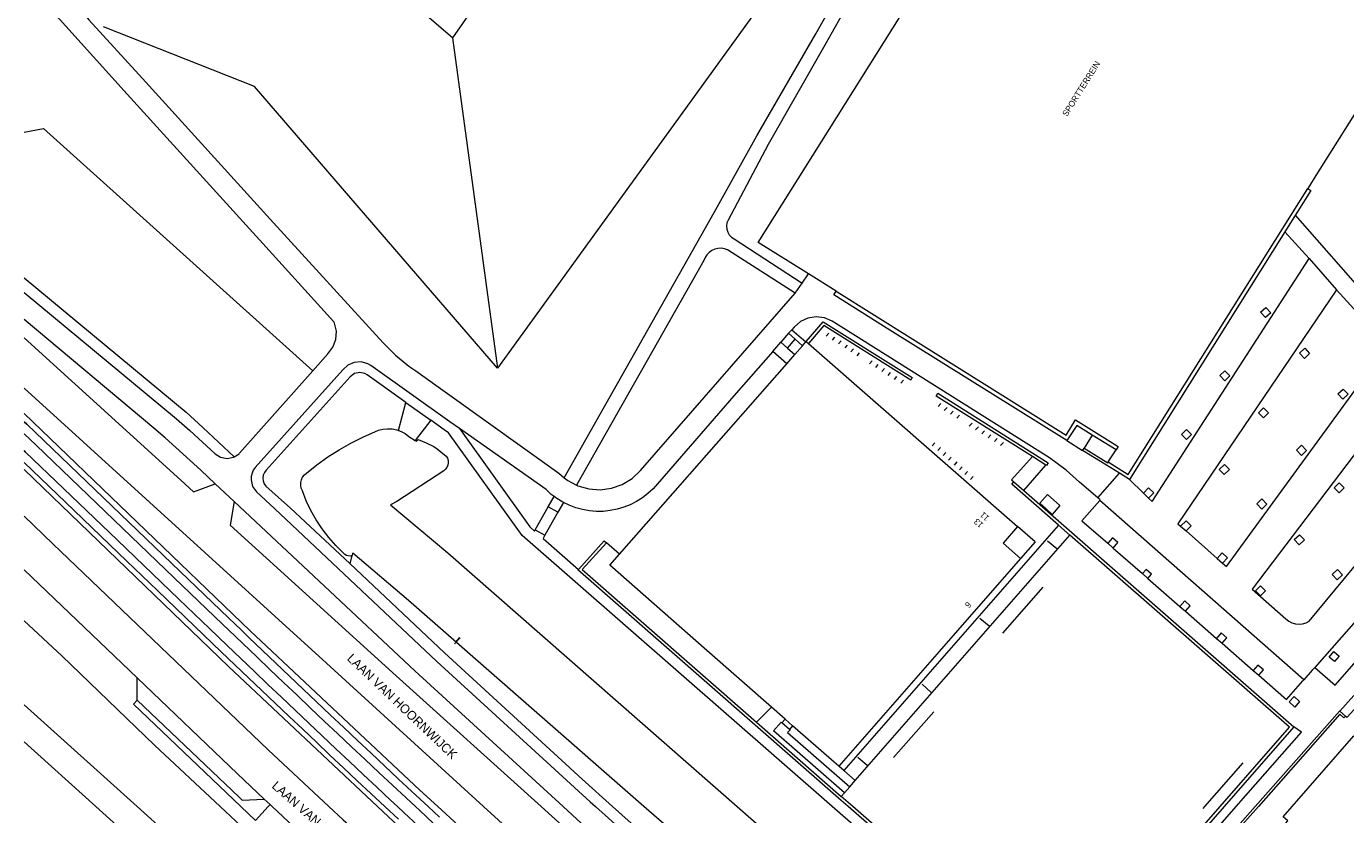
# Model space of a CAD drawing. Header units: metres. Extents: x 83575 to 86200, y 450600 to 453750.
# Tile 25 of 94: x 84400 to 84619, y 451299 to 451429. Entities that reach past the tile are written whole.
import ezdxf
from ezdxf.enums import TextEntityAlignment as Align

# ---------------------------------------------------------------- set-up
doc = ezdxf.new("R2010")
doc.units = ezdxf.units.M
for name, color, linetype, lineweight in [('gw-bs-grondwerklijn', 253, 'Continuous', 18), ('kd-bs-kadastralegrens', 253, 'Continuous', 18), ('og-bs-bebouwing', 253, 'Continuous', 18), ('og-bs-huisnummer', 253, 'Continuous', 18), ('og-bs-spoor HTM', 253, 'Continuous', 25), ('og-bs-straatnaam', 253, 'Continuous', 25), ('vh-bs-randverharding', 253, 'Continuous', 18), ('wh-bs-duiker', 253, 'duiker', 18)]:
    doc.layers.add(name, color=color, linetype=linetype, lineweight=lineweight)
doc.styles.add('Styledgn001', font='dgn001.shx')
doc.linetypes.add('duiker', pattern='A,0,-2,[15,RTW.shx,S=1,R=0,X=0,Y=0],-2', length=4)

msp = doc.modelspace()

# ---------------------------------------------------------------- linework, layer by layer
at = {"layer": 'gw-bs-grondwerklijn'}
for p, q in [((84471.07, 451427.57), (84478.51, 451372.76)), ((84679.39, 451320.12), (84610.82, 451398.13)), ((84460.77, 451350.08), (84470.26, 451342.09)), ((84498.72, 451341.88), (84496.59, 451343.8)), ((84454.08, 451340.27), (84454.39, 451341.65)), ((84470.26, 451342.09), (84518.26, 451300)), ((84400, 451330.85), (84406.27, 451325)), ((84406.27, 451325), (84421.65, 451310.17)), ((84400, 451316.88), (84418.75, 451300)), ((84521.44, 451314.02), (84523.94, 451316.5)), ((84421.65, 451310.17), (84432.53, 451300)), ((84418.75, 451300), (84431.06, 451288.92)), ((84432.53, 451300), (84437.71, 451295.16)), ((84468.59, 451300), (84512.95, 451259.55)), ((84518.26, 451300), (84525.04, 451294.06))]:
    msp.add_line(p, q, dxfattribs=at)
for points in [[(84530.08, 451388.4), (84521.72, 451393.63), (84577.9, 451483.11), (84639.31, 451444.63), (84614.22, 451404.76), (84612.87, 451402.59)], [(84551.46, 451476.42), (84522.27, 451433.28), (84478.51, 451372.76), (84438.24, 451419.49), (84413.18, 451429.41)], [(84493.55, 451459.56), (84492.12, 451457.84), (84471.07, 451427.57), (84463.74, 451433.92)], [(84400, 451411.96), (84403.25, 451412.52), (84447.9, 451372.34)], [(84400, 451365.25), (84437.5, 451329.17), (84465.62, 451302.71), (84468.59, 451300)], [(84454.5, 451342.05), (84454.46, 451341.99), (84454.39, 451341.65), (84454.08, 451341.58), (84453.77, 451341.59), (84453.47, 451341.68), (84453.2, 451341.84), (84452.99, 451342.06), (84451.71, 451343.32), (84450.52, 451344.66), (84449.43, 451346.08), (84448.44, 451347.57), (84447.56, 451349.13), (84446.79, 451350.75), (84446.15, 451352.42), (84445.97, 451352.85), (84445.89, 451353.31), (84445.9, 451353.78), (84446, 451354.24), (84446.2, 451354.66), (84446.48, 451355.04), (84446.82, 451355.35), (84448.56, 451356.74), (84450.37, 451358.04), (84452.24, 451359.23), (84454.18, 451360.31), (84456.18, 451361.29), (84458.77, 451362.45), (84459.52, 451362.64), (84460.28, 451362.72), (84461.05, 451362.68), (84461.8, 451362.53), (84462.1, 451362.42)], [(84464.87, 451360.75), (84465.07, 451360.62), (84465.36, 451360.91), (84466.02, 451360.66), (84466.67, 451360.39), (84467.93, 451359.76), (84468.53, 451359.4), (84469.73, 451358.4), (84470.01, 451358.13), (84470.21, 451357.8), (84470.32, 451357.43), (84470.35, 451357.04), (84470.28, 451356.66), (84470.13, 451356.3), (84469.89, 451356), (84469.59, 451355.75)], [(84458.61, 451300), (84433.9, 451323.26), (84400, 451355.93)], [(84469.59, 451355.75), (84461.84, 451350.66), (84460.86, 451350.14), (84460.77, 451350.08)], [(84502.75, 451300), (84463.74, 451334.19), (84454.5, 451342.05)], [(84508.11, 451254.4), (84494.33, 451266.94), (84463.98, 451294.95), (84458.61, 451300)], [(84600.47, 451214.5), (84556.32, 451253.05), (84520.79, 451284.33), (84518.76, 451286.12), (84502.75, 451300)]]:
    msp.add_lwpolyline(points, dxfattribs=at)
at = {"layer": 'kd-bs-kadastralegrens'}
for p, q in [((84533.01, 451378.07), (84533.43, 451378.59)), ((84534.41, 451377.91), (84534, 451377.42)), ((84535.05, 451376.79), (84535.49, 451377.28)), ((84536.5, 451376.6), (84536.09, 451376.13)), ((84537.12, 451375.45), (84537.56, 451375.95)), ((84538.14, 451374.8), (84538.56, 451375.31)), ((84540.21, 451373.49), (84540.63, 451373.97)), ((84541.24, 451372.89), (84541.64, 451373.37)), ((84542.26, 451372.21), (84542.7, 451372.69)), ((84543.29, 451371.55), (84543.65, 451372.06)), ((84544.33, 451370.9), (84544.74, 451371.38)), ((84545.37, 451370.29), (84545.82, 451370.76)), ((84551.59, 451366.4), (84552.03, 451366.9)), ((84552.6, 451365.74), (84553.05, 451366.26)), ((84553.63, 451365.11), (84554.08, 451365.61)), ((84554.68, 451364.45), (84555.12, 451364.96)), ((84556.74, 451363.16), (84557.2, 451363.66)), ((84557.77, 451362.54), (84558.25, 451363.02)), ((84550.59, 451359.86), (84551.05, 451360.37)), ((84558.8, 451361.89), (84559.28, 451362.38)), ((84559.85, 451361.21), (84560.29, 451361.72)), ((84560.91, 451360.6), (84561.35, 451361.08)), ((84561.93, 451359.92), (84562.4, 451360.42)), ((84551.96, 451359.57), (84551.53, 451359.08)), ((84552.86, 451358.79), (84552.42, 451358.29)), ((84553.76, 451357.97), (84553.3, 451357.49)), ((84554.68, 451357.19), (84554.22, 451356.69)), ((84555.57, 451356.39), (84555.12, 451355.88)), ((84556.02, 451355.1), (84556.47, 451355.61)), ((84557.36, 451354.8), (84556.95, 451354.3)), ((84571.24, 451342.78), (84569.71, 451344.06)), ((84568.91, 451336.43), (84562.24, 451328.79)), ((84560.01, 451329.93), (84558.49, 451331.24)), ((84550.4, 451318.94), (84548.92, 451320.3)), ((84550.87, 451315.74), (84544.19, 451308.12)), ((84539.79, 451306.79), (84538.27, 451308.12)), ((84602.09, 451307.27), (84595.74, 451300)), ((84595.74, 451300), (84595.45, 451299.66))]:
    msp.add_line(p, q, dxfattribs=at)
at = {"layer": 'og-bs-bebouwing'}
for p, q in [((84609.09, 451395.37), (84583.32, 451354.31)), ((84526.78, 451378.57), (84527.29, 451379.15)), ((84527.86, 451377.6), (84526.78, 451378.57)), ((84527.29, 451379.15), (84529.66, 451377.14)), ((84524.15, 451375.55), (84525.48, 451377.07)), ((84525.48, 451377.07), (84526.58, 451376.09)), ((84526.58, 451376.09), (84527.79, 451375.01)), ((84527.79, 451375.01), (84529.06, 451376.46)), ((84529.06, 451376.46), (84527.86, 451377.6)), ((84529.06, 451376.46), (84529.66, 451377.14)), ((84529.66, 451377.14), (84529.7, 451377.18)), ((84529.7, 451377.18), (84530.07, 451376.85)), ((84498.72, 451341.88), (84526.46, 451373.5)), ((84526.46, 451373.5), (84524.15, 451375.55)), ((84526.46, 451373.5), (84527.79, 451375.01)), ((84567.2, 451358.08), (84551.27, 451368.13)), ((84581.07, 451359.2), (84577.11, 451361.66)), ((84575.52, 451359.11), (84575.78, 451359.5)), ((84569.45, 451356.67), (84567.2, 451358.08)), ((84564.1, 451353.92), (84565.79, 451352.45)), ((84583.32, 451354.31), (84581.63, 451355.34)), ((84565.79, 451352.45), (84610.54, 451313.25)), ((84537.83, 451304.35), (84573.4, 451345.04)), ((84567.67, 451343.92), (84564.76, 451346.47)), ((84573.4, 451345.04), (84571.53, 451346.68)), ((84567.67, 451343.92), (84565.26, 451341.16)), ((84526.21, 451314.5), (84523.94, 451316.5)), ((84527.45, 451313.41), (84526.21, 451314.5)), ((84618.21, 451315.83), (84619.13, 451315.03)), ((84521.44, 451314.02), (84535.51, 451301.68)), ((84610.54, 451313.25), (84599.01, 451300)), ((84400, 451310.76), (84411.88, 451300)), ((84536.91, 451303.29), (84537.83, 451304.35)), ((84535.51, 451301.68), (84536.04, 451302.3)), ((84537.43, 451300), (84535.51, 451301.68)), ((84536.04, 451302.3), (84536.91, 451303.29)), ((84599.01, 451300), (84594.55, 451294.88))]:
    msp.add_line(p, q, dxfattribs=at)
for points in [[(84579.77, 451357.19), (84583.06, 451355.1), (84612.87, 451402.59)], [(84612.87, 451402.59), (84613.4, 451402.24), (84609.09, 451395.37)], [(84572.92, 451360.76), (84543.58, 451379.09), (84534.3, 451384.96), (84534.67, 451385.52)], [(84534.67, 451385.52), (84572.82, 451361.63), (84574.35, 451364.16), (84581.42, 451359.75), (84581.07, 451359.2)], [(84529.7, 451377.18), (84532.51, 451380.47), (84547.28, 451371.2), (84547.02, 451370.79), (84532.62, 451379.83), (84530.07, 451376.85)], [(84530.07, 451376.85), (84564.76, 451346.47), (84562.35, 451343.7)], [(84551.27, 451368.13), (84551.53, 451368.59), (84569.82, 451357.04), (84569.55, 451356.6), (84569.45, 451356.67)], [(84577.11, 451361.66), (84574.56, 451363.25), (84572.92, 451360.76)], [(84581.63, 451355.34), (84579.49, 451356.64), (84575.52, 451359.11)], [(84575.78, 451359.5), (84579.72, 451357.04), (84579.77, 451357.19)], [(84571.53, 451346.68), (84563.77, 451353.49), (84564.1, 451353.92)], [(84598.35, 451300), (84609.84, 451313.16), (84573.4, 451345.04)], [(84491.92, 451339.36), (84496.21, 451344.13), (84496.59, 451343.8)], [(84496.59, 451343.8), (84492.57, 451339.32), (84521.44, 451314.02)], [(84562.35, 451343.7), (84565.26, 451341.16), (84551.74, 451325.73), (84535.11, 451306.72)], [(84523.94, 451316.5), (84513.23, 451325.9), (84497.11, 451340.04), (84498.72, 451341.88)], [(84536.66, 451300), (84535.51, 451301.01), (84491.85, 451339.28), (84491.92, 451339.36)], [(84604.15, 451300), (84618.16, 451315.87), (84618.21, 451315.83)], [(84619.13, 451315.03), (84618.86, 451314.73), (84618.17, 451315.31), (84604.68, 451300)], [(84535.11, 451306.72), (84534.34, 451307.36), (84527.45, 451313.41)], [(84610.26, 451300), (84620.53, 451311.72), (84633.96, 451300)], [(84411.88, 451300), (84465.6, 451251.37), (84448.51, 451232.47)], [(84572.09, 451269.12), (84572.03, 451269.06), (84536.66, 451300)], [(84588.75, 451288.93), (84588.72, 451288.95), (84571.98, 451269.76), (84537.43, 451300)], [(84633.96, 451300), (84643.16, 451291.96), (84641.65, 451290.24), (84650.58, 451282.15), (84641.08, 451271.13), (84642.77, 451269.6), (84614.43, 451237.24), (84602.82, 451247.44), (84604.24, 451249.03), (84584, 451266.75), (84591.65, 451275.26), (84589.97, 451276.83), (84603.72, 451292.55), (84604.52, 451291.86), (84609.58, 451297.63), (84608.79, 451298.32), (84610.26, 451300)], [(84594.21, 451295.16), (84594.16, 451295.2), (84598.35, 451300)], [(84604.68, 451300), (84601.94, 451296.89), (84601.66, 451297.18), (84604.15, 451300)]]:
    msp.add_lwpolyline(points, dxfattribs=at)
at = {"layer": 'og-bs-spoor HTM'}
msp.add_line((84406.85, 451350.52), (84400, 451357.1), dxfattribs=at)
for points in [[(84400, 451363.88), (84400.44, 451363.46), (84425.88, 451339.02), (84433.92, 451331.3), (84436.05, 451329.25), (84437.28, 451328.08), (84439.52, 451325.93), (84441.76, 451323.79), (84444.01, 451321.65), (84446.26, 451319.51), (84448.51, 451317.37), (84450.76, 451315.24), (84453.02, 451313.11), (84455.28, 451310.98), (84457.54, 451308.85), (84459.8, 451306.73), (84462.06, 451304.6), (84464.33, 451302.48), (84466.99, 451300)], [(84400, 451361.89), (84401.99, 451359.98), (84424.88, 451337.99), (84432.92, 451330.26), (84435.06, 451328.21), (84436.28, 451327.04), (84438.53, 451324.89), (84440.77, 451322.75), (84443.02, 451320.61), (84445.27, 451318.47), (84447.52, 451316.33), (84449.78, 451314.2), (84452.03, 451312.06), (84454.29, 451309.93), (84456.55, 451307.81), (84458.82, 451305.68), (84461.08, 451303.56), (84463.35, 451301.44), (84464.89, 451300)], [(84461.93, 451300), (84460.77, 451301.08), (84458.51, 451303.21), (84456.24, 451305.33), (84453.98, 451307.46), (84451.71, 451309.59), (84449.45, 451311.72), (84447.2, 451313.86), (84444.94, 451316), (84442.69, 451318.14), (84440.44, 451320.28), (84438.19, 451322.42), (84435.94, 451324.57), (84433.7, 451326.72), (84430.74, 451329.56), (84425.65, 451334.45), (84415.48, 451344.22), (84400.21, 451358.89), (84400, 451359.09)], [(84459.83, 451300), (84457.53, 451302.16), (84455.26, 451304.29), (84452.99, 451306.42), (84450.73, 451308.55), (84448.47, 451310.68), (84446.21, 451312.82), (84443.95, 451314.96), (84441.7, 451317.1), (84439.45, 451319.24), (84437.2, 451321.39), (84434.95, 451323.53), (84432.71, 451325.68), (84429.74, 451328.53), (84422.11, 451335.86), (84417.03, 451340.75), (84406.85, 451350.52)], [(84462.07, 451297.91), (84459.83, 451300)], [(84465.32, 451296.84), (84463.04, 451298.96), (84461.93, 451300)], [(84464.89, 451300), (84465.62, 451299.32), (84467.89, 451297.2)], [(84466.99, 451300), (84468.87, 451298.25)]]:
    msp.add_lwpolyline(points, dxfattribs=at)
at = {"layer": 'vh-bs-randverharding'}
for p, q in [((84609.09, 451395.37), (84613.1, 451390.95)), ((84613.1, 451390.95), (84617.64, 451385.79)), ((84527.85, 451385.2), (84529.02, 451386.87)), ((84529.02, 451386.87), (84530.08, 451388.4)), ((84534.67, 451385.52), (84530.08, 451388.4)), ((84617.64, 451385.79), (84626.06, 451376.44)), ((84526.78, 451378.57), (84525.48, 451377.07)), ((84526.58, 451376.09), (84527.86, 451377.6)), ((84462.1, 451362.42), (84463.29, 451367.05)), ((84463.29, 451367.05), (84467.44, 451364.11)), ((84467.44, 451364.11), (84464.87, 451360.75)), ((84469.67, 451362.53), (84467.44, 451364.11)), ((84572.92, 451360.76), (84575.52, 451359.11)), ((84577.11, 451361.66), (84575.78, 451359.5)), ((84434.84, 451358.07), (84435.65, 451358.57)), ((84579.77, 451357.19), (84581.07, 451359.2)), ((84565.79, 451352.45), (84569.45, 451356.67)), ((84575.04, 451353.83), (84572.78, 451355.84)), ((84578.08, 451351.24), (84575.04, 451353.83)), ((84578.08, 451351.24), (84581.63, 451355.34)), ((84583.32, 451354.31), (84585.63, 451352.03)), ((84428.1, 451352.24), (84431.71, 451353.58)), ((84431.71, 451353.58), (84434.86, 451350.62)), ((84585.63, 451352.03), (84586.48, 451351.2)), ((84434.86, 451350.62), (84434.2, 451346.71)), ((84484.78, 451345.93), (84486.93, 451349.74)), ((84486.93, 451349.74), (84487.91, 451351.47)), ((84488.51, 451348.85), (84486.93, 451349.74)), ((84489.43, 451350.48), (84488.51, 451348.85)), ((84612.2, 451321.06), (84578.36, 451350.79)), ((84488.51, 451348.85), (84486.36, 451345.04)), ((84484.78, 451345.93), (84486.36, 451345.04)), ((84571.53, 451346.68), (84535.95, 451305.97)), ((84591.78, 451346.54), (84592.68, 451345.75)), ((84592.68, 451345.75), (84597.85, 451341.19)), ((84579.7, 451343.71), (84580.61, 451342.91)), ((84580.61, 451342.91), (84585.46, 451338.67)), ((84597.85, 451341.19), (84598.75, 451340.4)), ((84418.74, 451321.35), (84400, 451339.3)), ((84585.46, 451338.67), (84586.37, 451337.87)), ((84586.37, 451337.87), (84591.67, 451333.23)), ((84591.67, 451333.23), (84592.59, 451332.42)), ((84592.59, 451332.42), (84597.73, 451327.92)), ((84597.73, 451327.92), (84598.66, 451327.11)), ((84598.66, 451327.11), (84603.84, 451322.58)), ((84418.78, 451317.66), (84418.74, 451321.35)), ((84603.84, 451322.58), (84604.74, 451321.79)), ((84612.04, 451320.88), (84612.2, 451321.06)), ((84620.48, 451318.43), (84618.21, 451315.83)), ((84525.68, 451313.9), (84526.21, 451314.5)), ((84526.94, 451312.81), (84525.68, 451313.9)), ((84526.62, 451312.28), (84536.91, 451303.29)), ((84527.45, 451313.41), (84526.94, 451312.81)), ((84601, 451300), (84611.81, 451312.35)), ((84611.81, 451312.35), (84610.54, 451313.25)), ((84535.95, 451305.97), (84535.11, 451306.72)), ((84537.83, 451304.35), (84535.95, 451305.97)), ((84440.8, 451300.33), (84439.82, 451301.24)), ((84440.8, 451300.33), (84440.5, 451300)), ((84441.15, 451300), (84440.8, 451300.33))]:
    msp.add_line(p, q, dxfattribs=at)
for points in [[(84489.59, 451354.58), (84514.41, 451398.58), (84521.49, 451411.31), (84531.27, 451428.26), (84540.81, 451445.2), (84550.18, 451462.28), (84559.45, 451478.52), (84568.39, 451494.08), (84577.51, 451510.36), (84586.28, 451526.35), (84586.33, 451526.5), (84586.19, 451526.84), (84585.83, 451526.89), (84580.19, 451522.67), (84565.26, 451511.9), (84552.4, 451502.32), (84537.39, 451491.12), (84522.4, 451480.25), (84506.66, 451469.5), (84492.58, 451458.82), (84480.62, 451446.07), (84472.53, 451436.27), (84471.04, 451437.47)], [(84551.4, 451459.39), (84542.09, 451442.94), (84532.78, 451426.38), (84523.39, 451409.91)], [(84447.9, 451372.34), (84450.4, 451375.16), (84451.23, 451376.25), (84451.7, 451377.53), (84451.79, 451378.89), (84451.48, 451380.22), (84451.39, 451380.43), (84439.07, 451394.04), (84417.08, 451418.26), (84404.36, 451432.34), (84403.63, 451433.04), (84402.84, 451433.66), (84401.99, 451434.2), (84401.09, 451434.65), (84400.14, 451435.01), (84400, 451435.04)], [(84410.23, 451432.33), (84410.18, 451431.95), (84410.21, 451431.56), (84410.32, 451431.19), (84410.5, 451430.85), (84410.75, 451430.56), (84419.65, 451420.83), (84441.39, 451396.88), (84459.55, 451376.95), (84461.57, 451374.92), (84463.79, 451373.12), (84464.97, 451372.31), (84488.69, 451355.31), (84489.59, 451354.58)], [(84523.39, 451409.91), (84516.73, 451397.35), (84516.53, 451396.86), (84516.46, 451396.34), (84516.51, 451395.82), (84516.68, 451395.32), (84516.95, 451394.88), (84517.32, 451394.51), (84517.77, 451394.23), (84529.02, 451386.87)], [(84527.85, 451385.2), (84516.64, 451392.38), (84516.13, 451392.57), (84515.59, 451392.66), (84515.05, 451392.64), (84514.52, 451392.51), (84514.03, 451392.29), (84513.58, 451391.97), (84513.21, 451391.58), (84512.92, 451391.12), (84512.72, 451390.61), (84491.63, 451353.34)], [(84586.48, 451351.2), (84587.05, 451350.64), (84613.1, 451390.95)], [(84400, 451387.76), (84426.86, 451365.48), (84429.66, 451362.93), (84434.84, 451358.07)], [(84400, 451385.3), (84425.29, 451364.38), (84427.5, 451362.39), (84431.67, 451358.55)], [(84491.63, 451353.34), (84491.84, 451353.23), (84493.66, 451352.72), (84495.55, 451352.59), (84497.42, 451352.85), (84499.2, 451353.48), (84500.82, 451354.47), (84502.2, 451355.77), (84527.85, 451385.2)], [(84617.64, 451385.79), (84591.34, 451346.92), (84591.78, 451346.54)], [(84605.92, 451382.84), (84606.73, 451381.97), (84605.85, 451381.15), (84605.04, 451382.03), (84605.92, 451382.84)], [(84431.71, 451353.58), (84429.29, 451355.85), (84423.42, 451361.18), (84421.5, 451362.82), (84400, 451380.82)], [(84572.78, 451355.84), (84570.06, 451357.88), (84534, 451380.55), (84532.73, 451381.11), (84531.35, 451381.29), (84529.98, 451381.08), (84528.73, 451380.5), (84527.68, 451379.59), (84527.29, 451379.15)], [(84400, 451377.78), (84426, 451354.15), (84428.1, 451352.24)], [(84598.75, 451340.4), (84599.37, 451339.85), (84626.06, 451376.44)], [(84613.17, 451375.19), (84612.3, 451374.38), (84611.49, 451375.25), (84612.36, 451376.06), (84613.17, 451375.19)], [(84472.18, 451362.75), (84470.59, 451363.87), (84457.5, 451373.21), (84457, 451373.5), (84455.88, 451373.81), (84454.73, 451373.73), (84453.68, 451373.27), (84452.84, 451372.47), (84438.3, 451356.27), (84438, 451355.81), (84437.81, 451355.33), (84437.67, 451354.77), (84437.65, 451354.22), (84437.9, 451353.15), (84438.52, 451352.24)], [(84524.15, 451375.55), (84517.71, 451368.19), (84504.31, 451352.76), (84503.46, 451351.97), (84502.54, 451351.26), (84501.57, 451350.63), (84500.53, 451350.1), (84499.46, 451349.67), (84498.34, 451349.34), (84497.21, 451349.12), (84496.05, 451349), (84494.89, 451348.99), (84493.74, 451349.09), (84492.59, 451349.29), (84491.48, 451349.6), (84490.39, 451350.01), (84489.43, 451350.48)], [(84435.65, 451358.57), (84435.74, 451358.66), (84447.9, 451372.34)], [(84454.07, 451371.35), (84440.15, 451355.86), (84439.85, 451355.47), (84439.66, 451355.02), (84439.59, 451354.53), (84439.64, 451354.04), (84439.82, 451353.57), (84440.1, 451353.17)], [(84463.29, 451367.05), (84456.91, 451371.63), (84456.53, 451371.86), (84455.66, 451372.05), (84454.79, 451371.87), (84454.07, 451371.35)], [(84599.13, 451372.34), (84599.96, 451371.49), (84599.1, 451370.66), (84598.28, 451371.52), (84599.13, 451372.34)], [(84630.49, 451371.48), (84603.67, 451336.08), (84609.25, 451331.15), (84609.72, 451330.77), (84610.25, 451330.49), (84610.82, 451330.33), (84611.42, 451330.27), (84612.01, 451330.33), (84612.59, 451330.51), (84613.12, 451330.79), (84638.94, 451361.96)], [(84476.21, 451300), (84450.18, 451323.79), (84400, 451369.47)], [(84617.86, 451368.48), (84618.71, 451369.3), (84619.54, 451368.44), (84618.69, 451367.62), (84617.86, 451368.48)], [(84605.55, 451366.19), (84606.38, 451365.33), (84605.53, 451364.51), (84604.7, 451365.36), (84605.55, 451366.19)], [(84534.03, 451300), (84482.59, 451344.98), (84470.39, 451362.01), (84469.67, 451362.53)], [(84472.18, 451362.75), (84483.87, 451346.41), (84484.66, 451345.72), (84484.78, 451345.93)], [(84487.91, 451351.47), (84487.43, 451351.82), (84486.57, 451352.6), (84472.18, 451362.75)], [(84592.77, 451362.59), (84593.6, 451361.74), (84592.74, 451360.91), (84591.92, 451361.77), (84592.77, 451362.59)], [(84462.1, 451362.42), (84462.52, 451362.27), (84463.19, 451361.9), (84463.81, 451361.44), (84464.87, 451360.75)], [(84431.67, 451358.55), (84432.6, 451357.98), (84433.67, 451357.79), (84434.73, 451358), (84434.84, 451358.07)], [(84611.84, 451359.97), (84612.66, 451359.12), (84611.81, 451358.29), (84610.98, 451359.15), (84611.84, 451359.97)], [(84567.2, 451358.08), (84563.75, 451354.25), (84564.1, 451353.92)], [(84599.05, 451356.78), (84599.88, 451355.93), (84599.03, 451355.1), (84598.2, 451355.96), (84599.05, 451356.78)], [(84489.59, 451354.58), (84490.16, 451354.11), (84491.63, 451353.34)], [(84618.08, 451353.73), (84618.91, 451352.88), (84618.05, 451352.05), (84617.23, 451352.91), (84618.08, 451353.73)], [(84438.52, 451352.24), (84441.54, 451349.45), (84468.47, 451324.08), (84493.87, 451300.79), (84494.76, 451300)], [(84440.1, 451353.17), (84444.21, 451349.51), (84454, 451340.34), (84469.7, 451325.51), (84492.53, 451304.56), (84497.6, 451300)], [(84569.71, 451351.78), (84571.78, 451349.99), (84570.49, 451348.48), (84569.48, 451349.42), (84568.46, 451350.35), (84569.71, 451351.78)], [(84586.48, 451351.2), (84587.32, 451352.06), (84586.45, 451352.91), (84585.63, 451352.03)], [(84489.41, 451300), (84464.8, 451322.53), (84434.86, 451350.62)], [(84489.43, 451350.48), (84489.35, 451350.52), (84488.36, 451351.13), (84487.91, 451351.47)], [(84578.36, 451350.79), (84575.43, 451347.45), (84579.7, 451343.71)], [(84578.36, 451350.79), (84578.47, 451350.91), (84578.08, 451351.24)], [(84605.25, 451351.05), (84606.08, 451350.19), (84605.23, 451349.37), (84604.4, 451350.22), (84605.25, 451351.05)], [(84642.79, 451349.03), (84642.23, 451349.48), (84641.61, 451349.84), (84640.94, 451350.1), (84640.24, 451350.25), (84639.52, 451350.29), (84638.81, 451350.21), (84638.11, 451350.02), (84637.46, 451349.72), (84636.86, 451349.32), (84636.96, 451349.21), (84614.06, 451323.07)], [(84400, 451348.21), (84404.76, 451343.61), (84440.5, 451309.39), (84450.54, 451300)], [(84592.68, 451345.75), (84593.53, 451346.58), (84592.7, 451347.43), (84591.78, 451346.54)], [(84614.06, 451323.07), (84617.42, 451320.17), (84642.46, 451348.73), (84642.79, 451349.03)], [(84434.2, 451346.71), (84461.73, 451321.72), (84485.73, 451300)], [(84486.36, 451345.04), (84486.06, 451344.5), (84491.92, 451339.36)], [(84611.49, 451345.12), (84612.32, 451344.27), (84611.46, 451343.44), (84610.63, 451344.3), (84611.49, 451345.12)], [(84580.61, 451342.91), (84581.39, 451343.83), (84580.49, 451344.61), (84579.7, 451343.71)], [(84598.75, 451340.4), (84599.56, 451341.3), (84598.65, 451342.09), (84597.85, 451341.19)], [(84586.37, 451337.87), (84586.96, 451338.55), (84586.06, 451339.36), (84585.46, 451338.67)], [(84617.81, 451339.33), (84618.63, 451338.46), (84617.75, 451337.63), (84616.93, 451338.5), (84617.81, 451339.33)], [(84605.03, 451336.63), (84605.86, 451335.78), (84605.01, 451334.95), (84604.18, 451335.81), (84605.03, 451336.63)], [(84592.59, 451332.42), (84593.35, 451333.3), (84592.46, 451334.12), (84591.67, 451333.23)], [(84598.66, 451327.11), (84599.44, 451327.99), (84598.53, 451328.82), (84597.73, 451327.92)], [(84616.39, 451324.82), (84617.21, 451325.72), (84618.06, 451324.95), (84617.29, 451324.05), (84616.39, 451324.82)], [(84604.74, 451321.79), (84605.54, 451322.7), (84604.61, 451323.49), (84603.84, 451322.58)], [(84439.82, 451301.24), (84435.38, 451305.41), (84418.74, 451321.35)], [(84604.74, 451321.79), (84609.33, 451317.77), (84612.04, 451320.88)], [(84614.06, 451323.07), (84613.6, 451322.66), (84612.2, 451321.06)], [(84435.97, 451300), (84418.15, 451317.01), (84418.78, 451317.66)], [(84418.78, 451317.66), (84435.65, 451301.57), (84436.16, 451301.07), (84439.82, 451301.24)], [(84610.62, 451318.25), (84611.51, 451317.42), (84610.73, 451316.52), (84609.81, 451317.37), (84610.62, 451318.25)], [(84619.13, 451315.03), (84619.38, 451314.82), (84621.64, 451317.34)], [(84536.04, 451302.3), (84524.29, 451312.58), (84525.56, 451314.01), (84525.68, 451313.9)], [(84526.94, 451312.81), (84527.02, 451312.74), (84526.62, 451312.28)], [(84440.5, 451300), (84438.4, 451297.67), (84435.97, 451300)], [(84500.09, 451245.87), (84495.43, 451250), (84490.65, 451254.29), (84465.31, 451277.37), (84461.82, 451280.6), (84441.15, 451300)], [(84450.54, 451300), (84452.93, 451297.77), (84456.53, 451294.66), (84456.72, 451294.51), (84490.2, 451267.42), (84493.27, 451264.83), (84498.49, 451260.18), (84506.57, 451252.77)], [(84516.57, 451263.41), (84507.9, 451271.05), (84476.21, 451300)], [(84485.73, 451300), (84499.91, 451287.17), (84510.61, 451277.46), (84520.99, 451268.11)], [(84522.8, 451270.04), (84512.06, 451279.59), (84492.4, 451297.26), (84489.41, 451300)], [(84494.76, 451300), (84514.73, 451282.07), (84525.28, 451272.68)], [(84497.6, 451300), (84505.29, 451293.08), (84515.93, 451283.41), (84526.52, 451274.01)], [(84617.7, 451226.89), (84591.59, 451249.7), (84571.97, 451266.83), (84534.03, 451300)], [(84594.55, 451294.88), (84595.69, 451293.93), (84601, 451300)]]:
    msp.add_lwpolyline(points, dxfattribs=at)
at = {"layer": 'wh-bs-duiker'}
for p, q in [((84472.3, 451328.03), (84471.38, 451327)), ((84471.6, 451327.3), (84472.25, 451328.07))]:
    msp.add_line(p, q, dxfattribs=at)

# ---------------------------------------------------------------- texts
at = {"layer": 'og-bs-huisnummer', "style": 'Styledgn001'}
for s, rotation, p in [('13', 138.8212, (84558.61, 451347.4)), ('11', 138.8212, (84559.6, 451348.52)), ('9', 48.821, (84556.93, 451333.15))]:
    msp.add_text(s, height=1, rotation=rotation, dxfattribs=at).set_placement(p, align=Align.CENTER)
at = {"layer": 'og-bs-straatnaam', "style": 'Styledgn001'}
for s, height, rotation, p in [('SPORTTERREIN', 1, 57.9693, (84575.3, 451419.15)), ('LAAN VAN HOORNWIJCK', 1.5, 316.4058, (84462.72, 451316.64)), ('LAAN VAN HOORNWIJCK', 1.5, 318.5377, (84450.52, 451295.8))]:
    msp.add_text(s, height=height, rotation=rotation, dxfattribs=at).set_placement(p, align=Align.MIDDLE_CENTER)

doc.saveas('drawing.dxf')
